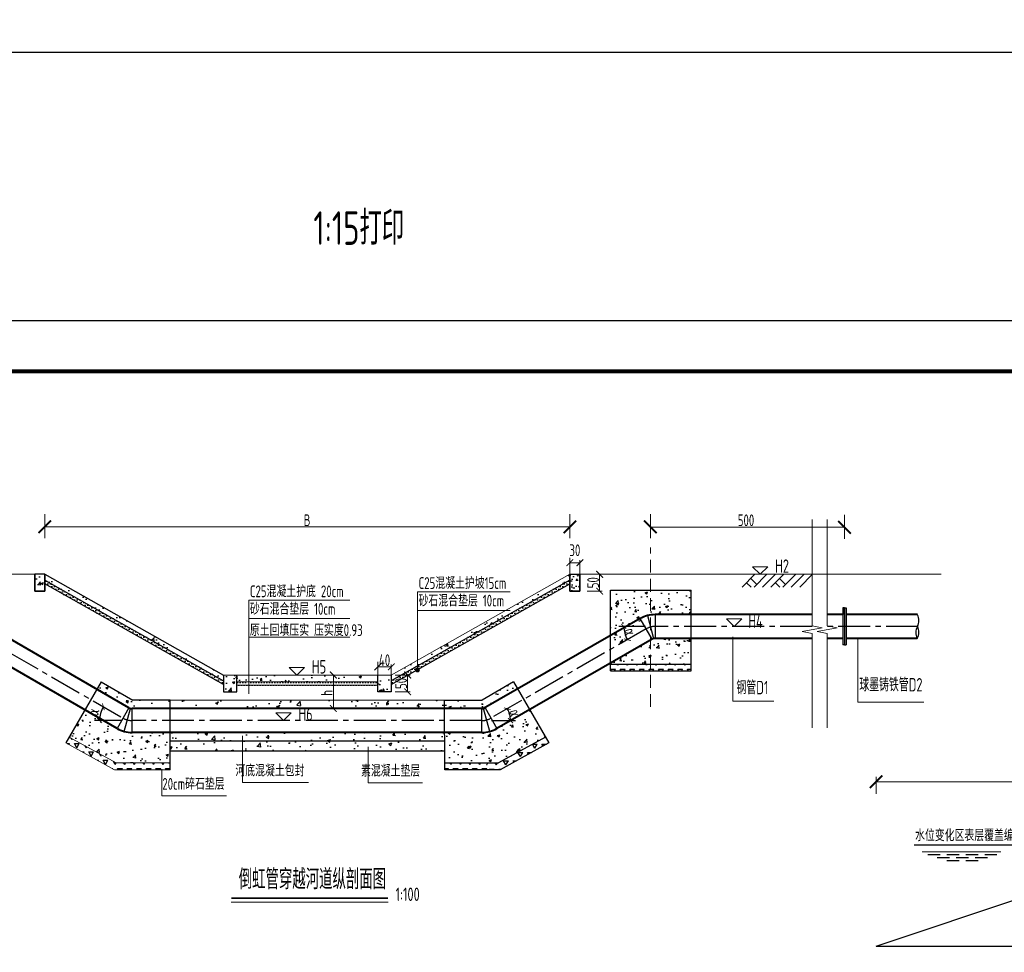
# Model space of a CAD drawing. Extents: x -493406 to 788281, y -298858 to -108123.
# Tile 6 of 7: x 453493 to 456426, y -286592 to -283813. Entities that reach past the tile are written whole.
import ezdxf
from ezdxf.enums import TextEntityAlignment as Align

# ---------------------------------------------------------------- set-up
doc = ezdxf.new("R2010")
doc.units = 0
for name, pattern in [('ACAD_ISO02W100', [15, 12, -3]), ('CENTER2', [28.575, 19.05, -3.175, 3.175, -3.175]), ('DASHED', [19.05, 12.7, -6.35])]:
    doc.linetypes.add(name, pattern=pattern)
for name, color, linetype in [('GPSCOMMON', 7, 'Continuous'), ('河底线', 5, 'DASHED'), ('管道中心线', 6, 'CENTER2')]:
    doc.layers.add(name, color=color, linetype=linetype)
for name, color, linetype, lineweight in [('建筑物', 2, 'Continuous', 60), ('标注', 4, 'Continuous', 13), ('河口线', 4, 'ACAD_ISO02W100', 70), ('管线', 1, 'Continuous', 25), ('管道', 1, 'Continuous', 25), ('细线', 7, 'Continuous', 20)]:
    doc.layers.add(name, color=color, linetype=linetype, lineweight=lineweight)
doc.styles.add('gpshz', font='tssdeng.shx', dxfattribs={"width": 0.7, "bigfont": 'tssdchn.shx'})
doc.styles.add('HZ', font='hztxt_e.shx', dxfattribs={"width": 0.7, "bigfont": 'hztxt.shx'})
doc.styles.add('图签', font='txt', dxfattribs={"width": 0.66})
doc.dimstyles.new('1bi250', dxfattribs={"dimtxt": 75, "dimasz": 37.5, "dimexe": 37.5, "dimexo": 37.5, "dimgap": 2, "dimtad": 1, "dimdec": 0, "dimtxsty": 'HZ', "dimblk": 'ARCHTICK', "dimcen": 2.5, "dimclrd": 256, "dimclre": 256, "dimclrt": 256, "dimadec": 0, "dimazin": 0, "dimtfac": 1, "dimtdec": 0, "dimtmove": 2, "dimatfit": 2, "dimfxl": 0, "dimlwd": -1, "dimlwe": -1, "dimarcsym": 0})
doc.dimstyles.new('副本 1bi50', dxfattribs={"dimtxt": 35, "dimasz": 15, "dimexe": 15, "dimexo": 15, "dimgap": 0.01, "dimtad": 1, "dimdec": 0, "dimlfac": 0.014286, "dimdsep": 46, "dimtxsty": 'gpshz', "dimblk": 'ARCHTICK', "dimcen": 2.5, "dimclrd": 256, "dimclre": 256, "dimclrt": 256, "dimadec": 0, "dimazin": 0, "dimtfac": 1, "dimtdec": 0, "dimtmove": 2, "dimatfit": 0, "dimfxl": 0, "dimlwd": -1, "dimlwe": -1, "dimarcsym": 0})
pattern_1 = [(50, (-5824.17, -123199.535), (72.8738676, -6.375634), [7.62, -83.82]), (355, (-5824.17, -123199.535), (-14.097369, 76.422738), [6.096, -67.056234]), (100.451445, (-5818.1, -123200.07), (58.776499, 70.047101), [6.476004, -71.236098]), (46.1842, (-5824.17, -123179.215), (108.431616, -16.816931), [11.43, -125.73]), (96.635558, (-5815.14, -123180.62), (94.961654, 98.97045), [9.71401, -106.854243]), (351.18415, (-5824.17, -123179.22), (94.961654, 98.97045), [9.143987, -100.583893]), (21, (-5814.01, -123184.295), (60.6457565, -40.906079), [7.62, -83.82]), (326, (-5814.01, -123184.295), (24.720811, 73.675186), [6.096, -67.056]), (71.451445, (-5808.96, -123187.704), (85.366568, 32.769108), [6.476004, -71.235975]), (37.5, (-5824.17, -123199.535), (1.2354413, 33.8220155), [0, -66.2432, 0, -68.072, 0, -67.31]), (7.5, (-5824.17, -123199.535), (26.727865, 40.07223), [0, -38.8112, 0, -64.7192, 0, -25.654]), (327.5, (-5846.828, -123199.535), (54.236238, -2.2914976), [0, -25.4, 0, -79.248, 0, -105.156]), (317.5, (-5856.99, -123199.535), (59.2516726, 10.1705964), [0, -33.02, 0, -52.6288, 0, -74.676])]
pattern_2 = [(0, (121505.66, -175011.722), (3.96875, 7.9375), [0, -7.9375])]
pattern_3 = [(50, (-20210.14, -127578.82), (72.8738676, -6.375634), [7.62, -83.82]), (355, (-20210.14, -127578.82), (-14.097369, 76.422738), [6.096, -67.056234]), (100.451445, (-20204.07, -127579.35), (58.776499, 70.047101), [6.476004, -71.236098]), (46.1842, (-20210.14, -127558.5), (108.431616, -16.816931), [11.43, -125.73]), (96.635558, (-20201.1, -127559.9), (94.961654, 98.97045), [9.71401, -106.854243]), (351.18415, (-20210.14, -127558.5), (94.961654, 98.97045), [9.143987, -100.583893]), (21, (-20199.98, -127563.58), (60.6457565, -40.906079), [7.62, -83.82]), (326, (-20199.98, -127563.58), (24.720811, 73.675186), [6.096, -67.056]), (71.451445, (-20194.926, -127566.99), (85.366568, 32.769108), [6.476004, -71.235975]), (37.5, (-20210.14, -127578.822), (1.2354413, 33.8220155), [0, -66.2432, 0, -68.072, 0, -67.31]), (7.5, (-20210.14, -127578.822), (26.727865, 40.07223), [0, -38.8112, 0, -64.7192, 0, -25.654]), (327.5, (-20232.797, -127578.822), (54.236238, -2.2914976), [0, -25.4, 0, -79.248, 0, -105.156]), (317.5, (-20242.957, -127578.82), (59.2516726, 10.1705964), [0, -33.02, 0, -52.6288, 0, -74.676])]
pattern_4 = [(60, (-20210.14, -127578.822), (-14.2875, 24.7466759), [14.2875, -14.2875]), (120, (-20210.14, -127578.822), (-28.575, 2e-08), [14.2875, -14.2875]), (0, (-20217.284, -127566.449), (14.2875, 24.7466759), [14.2875, -14.2875])]

# ---------------------------------------------------------------- blocks, each defined once
blk = doc.blocks.new('_ArchTick')
at = {"color": 0, "linetype": 'ByBlock', "const_width": 0.15}
blk.add_lwpolyline([(-0.5, -0.5), (0.5, 0.5)], dxfattribs=at)
blk = doc.blocks.new('*D75')
at = {"layer": 'Defpoints', "color": 0}
for p in [(454560.1, -285689), (454600.1, -285696.3), (454600.1, -285741)]:
    blk.add_point(p, dxfattribs=at)
at = {"layer": '标注'}
for p, q in [((454560.1, -285726.5), (454560.1, -285778.5)), ((454560.1, -285741), (454600.1, -285741)), ((454600.1, -285733.8), (454600.1, -285778.5))]:
    blk.add_line(p, q, dxfattribs=at)
at = {"layer": '标注', "xscale": 20, "yscale": 20, "zscale": 20, "rotation": 180}
blk.add_blockref('_ArchTick', (454560.1, -285741), dxfattribs=at)
at = {"layer": '标注', "xscale": 20, "yscale": 20, "zscale": 20}
blk.add_blockref('_ArchTick', (454600.1, -285741), dxfattribs=at)
at = {"layer": '标注', "insert": (454580.1, -285721.5), "char_height": 35, "attachment_point": 5, "style": 'gpshz'}
blk.add_mtext('40', dxfattribs=at)
blk = doc.blocks.new('*D76')
at = {"layer": 'Defpoints', "color": 0}
for p in [(454693.6, -285765.5), (454648.9, -285815.5), (454693.6, -285815.5)]:
    blk.add_point(p, dxfattribs=at)
at = {"layer": '标注'}
for p, q in [((454656.1, -285765.5), (454611.4, -285765.5)), ((454648.9, -285765.5), (454648.9, -285815.5)), ((454656.1, -285815.5), (454611.4, -285815.5))]:
    blk.add_line(p, q, dxfattribs=at)
at = {"layer": '标注', "xscale": 20, "yscale": 20, "zscale": 20}
for p, rotation in [((454648.9, -285765.5), 90), ((454648.9, -285815.5), 270)]:
    blk.add_blockref('_ArchTick', p, dxfattribs=dict(at, rotation=rotation))
at = {"layer": '标注', "insert": (454629.4, -285790.5), "char_height": 35, "attachment_point": 5, "rotation": 90, "style": 'gpshz'}
blk.add_mtext('50', dxfattribs=at)
blk = doc.blocks.new('*D77')
at = {"layer": 'Defpoints', "color": 0}
for p in [(455132.1, -285379), (455162.1, -285386.3), (455162.1, -285431)]:
    blk.add_point(p, dxfattribs=at)
at = {"layer": '标注'}
for p, q in [((455132.1, -285416.5), (455132.1, -285468.5)), ((455132.1, -285431), (455162.1, -285431)), ((455162.1, -285423.8), (455162.1, -285468.5))]:
    blk.add_line(p, q, dxfattribs=at)
at = {"layer": '标注', "xscale": 20, "yscale": 20, "zscale": 20, "rotation": 180}
blk.add_blockref('_ArchTick', (455132.1, -285431), dxfattribs=at)
at = {"layer": '标注', "xscale": 20, "yscale": 20, "zscale": 20}
blk.add_blockref('_ArchTick', (455162.1, -285431), dxfattribs=at)
at = {"layer": '标注', "insert": (455147.1, -285393.8), "char_height": 35, "attachment_point": 5, "style": 'gpshz'}
blk.add_mtext('30', dxfattribs=at)
blk = doc.blocks.new('*D78')
at = {"layer": 'Defpoints', "color": 0}
for p in [(455265.6, -285465.5), (455220.9, -285515.5), (455265.6, -285515.5)]:
    blk.add_point(p, dxfattribs=at)
at = {"layer": '标注'}
for p, q in [((455228.1, -285465.5), (455183.4, -285465.5)), ((455220.9, -285465.5), (455220.9, -285515.5)), ((455228.1, -285515.5), (455183.4, -285515.5))]:
    blk.add_line(p, q, dxfattribs=at)
at = {"layer": '标注', "xscale": 20, "yscale": 20, "zscale": 20}
for p, rotation in [((455220.9, -285465.5), 90), ((455220.9, -285515.5), 270)]:
    blk.add_blockref('_ArchTick', p, dxfattribs=dict(at, rotation=rotation))
at = {"layer": '标注', "insert": (455201.4, -285490.5), "char_height": 35, "attachment_point": 5, "rotation": 90, "style": 'gpshz'}
blk.add_mtext('50', dxfattribs=at)
blk = doc.blocks.new('*D79')
at = {"layer": 'Defpoints', "color": 0}
for p in [(453340.6, -285627.9), (453736.4, -285872.9), (453801.7, -285894.1), (453828.1, -285901), (454869.7, -285901.4)]:
    blk.add_point(p, dxfattribs=at)
at = {"layer": 'GPSCOMMON'}
blk.add_line((453798.6, -285901), (453716.4, -285901), dxfattribs=at)
blk.add_arc((453813.6, -285901), 82.2, 150, 179.9821, dxfattribs=at)
at = {"layer": 'GPSCOMMON', "xscale": 15, "yscale": 15, "zscale": 15}
for p, rotation in [((453742.5, -285859.9), 59.9999999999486), ((453731.4, -285901), 269.9821296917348)]:
    blk.add_blockref('_ArchTick', p, dxfattribs=dict(at, rotation=rotation))
at = {"layer": 'GPSCOMMON', "insert": (453712, -285875.2), "char_height": 35, "attachment_point": 5, "rotation": 75.7425, "style": 'gpshz'}
blk.add_mtext('α', dxfattribs=at)
blk = doc.blocks.new('*D80')
at = {"layer": 'Defpoints', "color": 0}
for p in [(452846.4, -285620.7), (453313.6, -285620.7), (453340.6, -285627.9), (453417.3, -285653.2), (453801.7, -285894.1)]:
    blk.add_point(p, dxfattribs=at)
at = {"layer": 'GPSCOMMON'}
blk.add_line((453343.1, -285620.7), (453438.1, -285620.7), dxfattribs=at)
blk.add_arc((453328.1, -285620.7), 95, 330, 0, dxfattribs=at)
at = {"layer": 'GPSCOMMON', "xscale": 15, "yscale": 15, "zscale": 15}
for p, rotation in [((453423.1, -285620.7), 89.99999999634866), ((453410.3, -285668.2), 240.0000000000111)]:
    blk.add_blockref('_ArchTick', p, dxfattribs=dict(at, rotation=rotation))
at = {"layer": 'GPSCOMMON', "insert": (453402.9, -285640.8), "char_height": 35, "attachment_point": 5, "rotation": 75, "style": 'gpshz'}
blk.add_mtext('α', dxfattribs=at)
blk = doc.blocks.new('*D81')
at = {"layer": 'Defpoints', "color": 0}
for p in [(455359.2, -285628.3), (453828.1, -285901), (454869.7, -285901.4), (454896.6, -285894.2), (454954.2, -285889.1)]:
    blk.add_point(p, dxfattribs=at)
at = {"layer": 'GPSCOMMON'}
blk.add_line((454899.1, -285901.4), (454970.3, -285901.4), dxfattribs=at)
blk.add_arc((454884.1, -285901.4), 71.1, 359.9821, 29.8923, dxfattribs=at)
at = {"layer": 'GPSCOMMON', "xscale": 15, "yscale": 15, "zscale": 15}
for p, rotation in [((454945.8, -285865.9), 119.892311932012), ((454955.3, -285901.4), 269.9821296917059)]:
    blk.add_blockref('_ArchTick', p, dxfattribs=dict(at, rotation=rotation))
at = {"layer": 'GPSCOMMON', "insert": (454969.8, -285878.5), "char_height": 35, "attachment_point": 5, "rotation": 284.9372, "style": 'gpshz'}
blk.add_mtext('α', dxfattribs=at)
blk = doc.blocks.new('*D82')
at = {"layer": 'Defpoints', "color": 0}
for p in [(455294.1, -285634.4), (455359.2, -285628.3), (455386.2, -285620.7), (455853.9, -285621), (454896.6, -285894.2)]:
    blk.add_point(p, dxfattribs=at)
at = {"layer": 'GPSCOMMON'}
blk.add_line((455357.4, -285620.7), (455277.9, -285620.6), dxfattribs=at)
blk.add_arc((455372.4, -285620.7), 79.5, 179.9606, 209.8923, dxfattribs=at)
at = {"layer": 'GPSCOMMON', "xscale": 15, "yscale": 15, "zscale": 15}
for p, rotation in [((455292.9, -285620.6), 89.96055864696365), ((455303.5, -285660.3), 299.8923119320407)]:
    blk.add_blockref('_ArchTick', p, dxfattribs=dict(at, rotation=rotation))
at = {"layer": 'GPSCOMMON', "insert": (455312.5, -285636.7), "char_height": 35, "attachment_point": 5, "rotation": 284.9264, "style": 'gpshz'}
blk.add_mtext('α', dxfattribs=at)
blk = doc.blocks.new('*U49')
at = {"color": 0}
blk.add_lwpolyline([(0, 0), (420, 0), (420, 297), (0, 297)], close=True, dxfattribs=at)
at = {"color": 0, "const_width": 0.75}
blk.add_lwpolyline([(410, 10), (410, 287), (25, 287), (25, 10), (410, 10)], dxfattribs=at)
at = {"color": 0, "linetype": 'Continuous', "style": '图签', "flags": 8}
for tag, width, p, p2 in [('设计总负责', 0.611046, (130.25, 28.99), (141.11, 28.99)), ('工程名称', 2.988281, (283.25, 28.99), (325.75, 28.99)), ('图纸编号', 2.575163, (345.13, 28.99), (381.76, 28.99)), ('子项名称', 2.988281, (283.25, 20.99), (325.75, 20.99))]:
    blk.add_attdef(tag, text='', height=2.5, dxfattribs=dict(at, width=width)).set_placement(p, p2, align=Align.FIT)
at = {"color": 0, "linetype": 'Continuous', "ltscale": 0.055, "style": '图签', "flags": 8}
for tag, width, p, p2 in [('审定', 1.617188, (172.25, 28.99), (183.75, 28.99)), ('设计', 1.617188, (214.25, 28.99), (225.75, 28.99)), ('工程编号', 0.738284, (256.25, 28.99), (266.75, 28.99)), ('版本', 1.530605, (397.87, 28.99), (408.75, 28.99)), ('设计负责', 0.763807, (130.25, 20.99), (141.11, 20.99)), ('审核', 1.617188, (172.25, 20.99), (183.75, 20.99)), ('注册工程师', 0.646875, (214.25, 20.99), (225.75, 20.99)), ('图纸比例', 0.738284, (256.25, 20.99), (266.75, 20.99)), ('专业负责', 0.763807, (130.25, 12.65), (141.11, 12.65)), ('校核', 1.617188, (172.25, 12.65), (183.75, 12.65)), ('注册建筑师', 0.646875, (214.25, 12.65), (225.75, 12.65)), ('出图日期', 0.738284, (256.25, 12.65), (266.75, 12.65))]:
    blk.add_attdef(tag, text='', height=2.5, dxfattribs=dict(at, width=width)).set_placement(p, p2, align=Align.FIT)
at = {"color": 0, "linetype": 'Continuous', "style": '图签'}
for tag, p, width in [('设计证书', (43.26, 16.37), 1.55), ('咨询证书', (43.26, 12.88), 0.9)]:
    blk.add_attdef(tag, p, '', height=2, dxfattribs=dict(at, width=width))
at = {"color": 0, "linetype": 'Continuous', "style": '图签', "width": 0.85}
for tag, height, p in [('图纸名称_1_1', 2.5, (305.02, 13.35)), ('图纸名称_2_1', 2.2, (305.02, 15.12)), ('图纸名称_2_2', 2.2, (305.02, 11.51))]:
    blk.add_attdef(tag, text='', height=height, dxfattribs=at).set_placement(p, align=Align.CENTER)
blk = doc.blocks.new('20180504.1547294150')
at = {"layer": 'GPSCOMMON', "ltscale": 1.5}
h = blk.add_hatch(dxfattribs=at)
h.set_pattern_fill('AR-CONC', color=256, scale=0.4, style=0)
h.set_pattern_definition(pattern_1)
h.paths.add_polyline_path([(453568.14, -285465.53), (453538.14, -285465.53), (453538.14, -285515.53), (453568.14, -285515.53)])
h = blk.add_hatch(dxfattribs=at)
h.set_pattern_fill('AR-CONC', color=256, scale=0.4, style=0)
h.set_pattern_definition(pattern_1)
h.paths.add_polyline_path([(453568.14, -285465.53), (453568.14, -285482.54), (454100.13, -285782.54), (454100.13, -285765.53)])
h = blk.add_hatch(dxfattribs=at)
h.set_pattern_fill('AR-CONC', color=256, scale=0.4, style=0)
h.set_pattern_definition(pattern_1)
h.paths.add_polyline_path([(454600.13, -285765.53), (454560.13, -285765.53), (454560.13, -285815.53), (454600.13, -285815.53)])
h.paths.add_polyline_path([(455132.12, -285482.54), (455132.12, -285465.53), (454600.13, -285765.53), (454600.13, -285781.68)])
edge = h.paths.add_edge_path()
edge.add_line((454140.13, -285765.53), (454140.13, -285785.53))
edge.add_line((454140.13, -285785.53), (454170.53, -285785.53))
edge.add_arc((454175.48, -285782.48), 5.81, 90, 211.59321, ccw=False)
edge.add_line((454175.48, -285776.68), (454175.48, -285765.53))
edge.add_line((454175.48, -285765.53), (454140.13, -285765.53))
edge = h.paths.add_edge_path()
edge.add_line((454560.13, -285785.53), (454560.13, -285765.53))
edge.add_line((454560.13, -285765.53), (454175.48, -285765.53))
edge.add_line((454175.48, -285765.53), (454175.48, -285776.68))
edge.add_arc((454175.48, -285782.48), 5.81, 328.40679, 90, ccw=False)
edge.add_line((454180.43, -285785.53), (454560.13, -285785.53))
h.paths.add_polyline_path([(454100.13, -285815.53), (454140.13, -285815.53), (454140.13, -285765.53), (454100.13, -285765.53)])
at = {"layer": 'GPSCOMMON'}
h = blk.add_hatch(dxfattribs=at)
h.set_pattern_fill('AR-CONC', color=256, scale=0.2, style=0)
h.set_pattern_definition([(50, (87490.643, -175482.128), (36.4369338, -3.187817), [3.81, -41.91]), (355, (87490.643, -175482.128), (-7.0485652, 38.2113286), [3.048, -33.528]), (100.451, (87493.68, -175482.393), (29.3885003, 35.0233376), [3.238, -35.618]), (46.1842, (87490.643, -175471.968), (54.215808, -8.4084656), [5.715, -62.865]), (96.6356, (87495.16, -175472.67), (47.480847, 49.485111), [4.857, -53.427]), (351.184, (87490.643, -175471.97), (47.480921, 49.4850236), [4.572, -50.292]), (21, (87495.723, -175474.508), (30.322976, -20.4531037), [3.81, -41.91]), (326, (87495.723, -175474.508), (12.3604057, 36.8375932), [3.048, -33.528]), (71.4514, (87498.25, -175476.212), (42.683298, 16.3845715), [3.238, -35.618]), (37.5, (87490.643, -175482.128), (0.61772065, 16.91100777), [0, -33.1216, 0, -34.036, 0, -33.655]), (7.5, (87490.643, -175482.128), (13.3639325, 20.036115), [0, -19.4056, 0, -32.3596, 0, -12.827]), (327.5, (87479.314, -175482.128), (27.11811903, -1.1457488), [0, -12.7, 0, -39.624, 0, -52.578]), (317.5, (87474.234, -175482.128), (29.6258363, 5.0852982), [0, -16.51, 0, -26.3144, 0, -37.338])])
h.paths.add_polyline_path([(455132.12, -285465.53), (455162.12, -285465.53), (455162.12, -285515.53), (455132.12, -285515.53)])
h = blk.add_hatch(dxfattribs=at)
h.set_pattern_fill('DOTS', color=256, scale=5, style=0)
h.set_pattern_definition([(180, (787194.601, -175011.722), (-3.96875, 7.9375), [0, -7.9375])])
h.paths.add_polyline_path([(453568.14, -285494.02), (453568.14, -285481.48), (454100.13, -285781.48), (454100.13, -285792.25)])
h = blk.add_hatch(dxfattribs=at)
h.set_pattern_fill('DOTS', color=256, scale=5, style=0)
h.set_pattern_definition(pattern_2)
h.paths.add_polyline_path([(455132.12, -285494.02), (455132.12, -285481.48), (454600.13, -285781.48), (454600.13, -285792.25)])
at = {"layer": 'GPSCOMMON', "ltscale": 1.5}
h = blk.add_hatch(dxfattribs=at)
h.set_pattern_fill('AR-CONC', color=256, scale=0.4, style=0)
h.set_pattern_definition(pattern_3)
h.paths.add_polyline_path([(455493.4, -285512.71), (455372.23, -285512.71), (455372.23, -285586.63, -0.0392203), (455386.21, -285585.53), (455493.4, -285585.53)])
h.paths.add_polyline_path([(455372.23, -285512.71), (455253.4, -285512.71), (455253.4, -285689.09), (455359.21, -285628.26), (455341.46, -285597.52, -0.0919574), (455372.23, -285586.63)])
h.paths.add_polyline_path([(455372.23, -285661.68), (455253.4, -285730), (455253.4, -285732.71), (455372.23, -285732.71)])
h.paths.add_polyline_path([(455493.4, -285656.53), (455386.21, -285656.53, 0.1316525), (455376.96, -285659.01), (455376.94, -285658.97), (455372.23, -285661.68), (455372.23, -285732.71), (455493.4, -285732.71)])
at = {"layer": 'GPSCOMMON'}
h = blk.add_hatch(dxfattribs=at)
h.set_pattern_fill('TRIANG', color=256, scale=3, style=0)
h.set_pattern_definition([(60, (-3725.166, -123199.535), (-14.2875, 24.7466759), [14.2875, -14.2875]), (120, (-3725.166, -123199.535), (-28.575, 2e-08), [14.2875, -14.2875]), (0, (-3732.31, -123187.162), (14.2875, 24.7466759), [14.2875, -14.2875])])
h.paths.add_polyline_path([(455373.36, -285732.71), (455253.4, -285732.71), (455253.4, -285752.71), (455373.36, -285752.71)])
h.paths.add_polyline_path([(455493.4, -285732.71), (455373.36, -285732.71), (455373.36, -285752.71), (455493.4, -285752.71)])
at = {"layer": 'GPSCOMMON', "ltscale": 1.5}
h = blk.add_hatch(dxfattribs=at)
h.set_pattern_fill('AR-CONC', color=256, scale=0.4, style=0)
h.set_pattern_definition(pattern_1)
h.paths.add_polyline_path([(453735.69, -285786.18), (453723.19, -285807.83), (453814.11, -285860.32), (453814.11, -285831.45)])
h.paths.add_polyline_path([(453941.1, -285840.53), (453829.83, -285840.53), (453814.11, -285831.45), (453814.11, -285860.32), (453818.72, -285862.98, 0.1316525), (453828.22, -285865.53), (453941.1, -285865.53)])
at = {"layer": 'GPSCOMMON'}
h = blk.add_hatch(dxfattribs=at)
h.set_pattern_fill('DOTS', color=256, scale=5, style=0)
h.set_pattern_definition(pattern_2)
edge = h.paths.add_edge_path()
edge.add_line((454140.13, -285785.53), (454140.13, -285795.53))
edge.add_line((454140.13, -285795.53), (454175.48, -285795.53))
edge.add_line((454175.48, -285795.53), (454175.48, -285788.29))
edge.add_arc((454175.48, -285782.48), 5.81, 211.59321, 270, ccw=False)
edge.add_line((454170.53, -285785.53), (454140.13, -285785.53))
edge = h.paths.add_edge_path()
edge.add_line((454560.13, -285795.53), (454560.13, -285785.53))
edge.add_line((454560.13, -285785.53), (454180.43, -285785.53))
edge.add_arc((454175.48, -285782.48), 5.81, 270, 328.40679, ccw=False)
edge.add_line((454175.48, -285788.29), (454175.48, -285795.53))
edge.add_line((454175.48, -285795.53), (454560.13, -285795.53))
at = {"layer": 'GPSCOMMON', "ltscale": 1.5}
h = blk.add_hatch(dxfattribs=at)
h.set_pattern_fill('AR-CONC', color=256, scale=0.4, style=0)
h.set_pattern_definition(pattern_1)
h.paths.add_polyline_path([(454976.72, -285807.22), (454964.57, -285786.18), (454884.31, -285832.52), (454884.31, -285860.36)])
at = {"layer": 'GPSCOMMON'}
h = blk.add_hatch(dxfattribs=at)
h.set_pattern_fill('AR-CONC', color=256, scale=0.5, style=0)
h.set_pattern_definition([(50, (-20210.14, -127578.82), (91.092334, -7.969543), [9.525, -104.775]), (355, (-20210.14, -127578.82), (-17.621413, 95.528321), [7.62, -83.82]), (100.451, (-20202.55, -127579.49), (73.471251, 87.558344), [8.095, -89.045]), (46.1842, (-20210.14, -127553.42), (135.53952, -21.021164), [14.2875, -157.1625]), (96.6356, (-20198.85, -127555.17), (118.702117, 123.712778), [12.1425, -133.5675]), (351.184, (-20210.14, -127553.42), (118.702303, 123.71256), [11.43, -125.73]), (21, (-20197.44, -127559.77), (75.80744, -51.132759), [9.525, -104.775]), (326, (-20197.44, -127559.77), (30.901014, 92.093983), [7.62, -83.82]), (71.4514, (-20191.12, -127564.03), (106.708245, 40.961429), [8.095, -89.045]), (37.5, (-20210.14, -127578.822), (1.5443016, 42.2775194), [0, -82.804, 0, -85.09, 0, -84.1375]), (7.5, (-20210.14, -127578.82), (33.4098313, 50.0902874), [0, -48.514, 0, -80.899, 0, -32.0675]), (327.5, (-20238.46, -127578.822), (67.7952976, -2.864372), [0, -31.75, 0, -99.06, 0, -131.445]), (317.5, (-20251.16, -127578.82), (74.064591, 12.7132455), [0, -41.275, 0, -65.786, 0, -93.345])])
h.paths.add_polyline_path([(454759.15, -285865.53), (454759.14, -285840.53), (453931.06, -285840.53), (453931.06, -285865.53)])
at = {"layer": 'GPSCOMMON', "ltscale": 1.5}
h = blk.add_hatch(dxfattribs=at)
h.set_pattern_fill('AR-CONC', color=256, scale=0.4, style=0)
h.set_pattern_definition(pattern_1)
h.paths.add_polyline_path([(454884.31, -285832.52), (454870.43, -285840.53), (454759.14, -285840.53), (454759.15, -285865.53), (454870.29, -285865.53), (454870.29, -285865.53, 0.1316525), (454879.54, -285863.05), (454884.31, -285871.31)])
h = blk.add_hatch(dxfattribs=at)
h.set_pattern_fill('AR-CONC', color=256, scale=0.4, style=0)
h.set_pattern_definition(pattern_3)
h.paths.add_polyline_path([(453941.09, -285936.53), (453804.11, -285936.53), (453687.69, -285869.32), (453640.94, -285950.29), (453781.06, -286027.53), (453941.06, -286027.53)])
h = blk.add_hatch(dxfattribs=at)
h.set_pattern_fill('AR-CONC', color=256, scale=0.4, style=0)
h.set_pattern_definition(pattern_3)
h.paths.add_polyline_path([(454759.17, -285936.53), (454896.15, -285936.53), (455012.57, -285869.32), (455059.32, -285950.29), (454919.2, -286027.53), (454759.2, -286027.53)])
at = {"layer": 'GPSCOMMON'}
h = blk.add_hatch(dxfattribs=at)
h.set_pattern_fill('AR-CONC', color=256, scale=0.5, style=0)
h.set_pattern_definition([(50, (-20210.14, -127578.82), (91.092334, -7.969543), [9.525, -104.775]), (355, (-20210.14, -127578.82), (-17.62171, 95.528423), [7.62, -83.820292]), (100.451445, (-20202.55, -127579.49), (73.470624, 87.558876), [8.095004, -89.045122]), (46.1842, (-20210.14, -127553.42), (135.53952, -21.021164), [14.2875, -157.1625]), (96.635558, (-20198.85, -127555.17), (118.702067, 123.713062), [12.14251, -133.567804]), (351.18415, (-20210.14, -127553.42), (118.702067, 123.713062), [11.429984, -125.729866]), (21, (-20197.44, -127559.77), (75.807196, -51.132599), [9.525, -104.775]), (326, (-20197.44, -127559.77), (30.901014, 92.093983), [7.62, -83.82]), (71.451445, (-20191.12, -127564.03), (106.70821, 40.961384), [8.095004, -89.044969]), (37.5, (-20210.14, -127578.822), (1.5443016, 42.2775194), [0, -82.804, 0, -85.09, 0, -84.1375]), (7.5, (-20210.14, -127578.82), (33.4098313, 50.0902874), [0, -48.514, 0, -80.899, 0, -32.0675]), (327.5, (-20238.46, -127578.822), (67.7952976, -2.864372), [0, -31.75, 0, -99.06, 0, -131.445]), (317.5, (-20251.16, -127578.82), (74.064591, 12.7132455), [0, -41.275, 0, -65.786, 0, -93.345])])
h.paths.add_polyline_path([(454759.17, -285936.53), (453941.09, -285936.53), (453941.08, -285961.53), (454759.18, -285961.53)])
h.paths.add_polyline_path([(454759.18, -285961.53), (454103.48, -285961.53), (454103.48, -285991.53), (454759.19, -285991.53)])
h.paths.add_polyline_path([(454103.48, -285961.53), (453941.08, -285961.53), (453941.07, -285991.53), (454103.48, -285991.53)])
h = blk.add_hatch(dxfattribs=at)
h.set_pattern_fill('TRIANG', color=256, scale=3, style=0)
h.set_pattern_definition(pattern_4)
h.paths.add_polyline_path([(453630.94, -285967.62), (453775.92, -286047.53), (453814.11, -286047.53), (453814.11, -286027.53), (453781.06, -286027.53), (453640.94, -285950.29)])
h.paths.add_polyline_path([(453814.11, -286047.53), (453941.06, -286047.53), (453941.06, -286027.53), (453814.11, -286027.53)])
h = blk.add_hatch(dxfattribs=at)
h.set_pattern_fill('TRIANG', color=256, scale=3, style=0)
h.set_pattern_definition([(60, (-23489.3, -87664.07), (-14.2874949, 24.746673), [14.2875, -14.2875]), (120, (-23489.3, -87664.07), (-28.5749949, 3e-06), [14.2875, -14.2875]), (0, (-23496.445, -87651.698), (14.2875, 24.74667), [14.2875, -14.2875])])
h.paths.add_polyline_path([(455069.32, -285967.62), (455059.32, -285950.29), (454919.2, -286027.53), (454884.27, -286027.53), (454884.27, -286047.53), (454924.35, -286047.53)])
h = blk.add_hatch(dxfattribs=at)
h.set_pattern_fill('TRIANG', color=256, scale=3, style=0)
h.set_pattern_definition(pattern_4)
h.paths.add_polyline_path([(454759.2, -286047.53), (454886.15, -286047.53), (454886.15, -286027.53), (454759.2, -286027.53)])
at = {"layer": '标注'}
blk.add_hatch(color=256, dxfattribs=at).paths.add_polyline_path([(454672.29, -285750.3, 1), (454683.91, -285750.3, 1)])
at = {"layer": 'GPSCOMMON'}
for p, q in [((453538.14, -285515.53, -847.88), (453538.14, -285465.53, -844.36)), ((453538.14, -285465.53, -847.88), (453538.14, -285515.53, -847.88)), ((453568.14, -285465.53, -844.36), (453538.14, -285465.53, -847.88)), ((453568.14, -285465.53, -847.88), (453568.14, -285515.53, -847.88)), ((453568.14, -285515.53, -847.88), (453568.14, -285465.53, -844.36)), ((455132.12, -285465.53, -847.88), (455132.12, -285515.53, -847.88)), ((455132.12, -285515.53, -847.88), (455132.12, -285465.53, -844.36)), ((455132.12, -285465.53, -844.36), (455162.12, -285465.53, -847.88)), ((455162.12, -285515.53, -847.88), (455162.12, -285465.53, -844.36)), ((455162.12, -285465.53, -847.88), (455162.12, -285515.53, -847.88)), ((453568.14, -285482.54, -423.94), (454100.13, -285782.54, -423.94)), ((454100.13, -285794.02, -423.94), (453568.14, -285494.02, -423.94)), ((455132.12, -285482.54, -423.94), (454600.13, -285782.54, -423.94)), ((454600.13, -285794.02, -423.94), (455132.12, -285494.02, -423.94)), ((453568.14, -285515.53, -847.88), (453538.14, -285515.53, -847.88)), ((453538.14, -285515.53, -847.88), (453568.14, -285515.53, -847.88)), ((455132.12, -285515.53, -847.88), (455162.12, -285515.53, -847.88)), ((455162.12, -285515.53, -847.88), (455132.12, -285515.53, -847.88)), ((455253.4, -285752.71, -423.94), (455253.4, -285512.71, -423.94)), ((455253.4, -285512.71, -423.94), (455493.4, -285512.71, -423.94)), ((455493.4, -285752.71, -423.94), (455493.4, -285512.71, -423.94)), ((455950.3, -285565.53, -415.89), (455945.3, -285565.53, -415.89)), ((455945.3, -285565.53, -415.89), (455945.3, -285675.88, -415.89)), ((455950.3, -285565.53, -415.89), (455950.3, -285675.88, -415.89)), ((455950.3, -285585.53, -415.89), (455950.3, -285565.53, -415.89)), ((455950.3, -285565.53, -415.89), (455955.3, -285565.53, -415.89)), ((455955.3, -285565.53, -415.89), (455955.3, -285675.88, -415.89)), ((455950.3, -285675.88, -415.89), (455945.3, -285675.88, -415.89)), ((455950.3, -285675.88, -415.89), (455955.3, -285675.88, -415.89)), ((455253.4, -285732.71, -423.94), (455493.4, -285732.71, -423.94)), ((455253.4, -285752.71, -423.94), (455493.4, -285752.71, -423.94)), ((453735.69, -285786.18, 2191.06), (453630.94, -285967.62, 2191.06)), ((453735.69, -285786.18, -423.94), (453829.83, -285840.53, -423.94)), ((454100.13, -285765.53, -423.94), (454100.13, -285815.53, -423.94)), ((454100.13, -285765.53, -423.94), (454100.13, -285805.53, -423.94)), ((454140.13, -285815.53, -423.94), (454140.13, -285765.53, -423.94)), ((454560.13, -285815.53, -423.94), (454560.13, -285765.53, -423.94)), ((454600.13, -285765.53, -423.94), (454600.13, -285815.53, -423.94)), ((454600.13, -285781.48, -423.94), (454600.13, -285792.25, -423.94)), ((454964.57, -285786.18, 2191.06), (455069.32, -285967.62, 2191.06)), ((454100.13, -285815.53, -423.94), (454140.13, -285815.53, -423.94)), ((454600.13, -285815.53, -423.94), (454560.13, -285815.53, -423.94)), ((453941.1, -285840.53, -423.94), (453829.83, -285840.53, -423.94)), ((453941.09, -285901.06, -423.94), (453941.1, -285840.53, -423.94)), ((454759.2, -286047.53, 2191.06), (454759.14, -285840.53, 2191.06)), ((454759.16, -285840.53, 2191.06), (454870.43, -285840.53, 2191.06)), ((453941.06, -286047.53, 2191.06), (453941.1, -285902.1, 2191.06)), ((453941.08, -285961.53, -423.94), (454759.18, -285961.53, -423.94)), ((455059.32, -285950.29, 2191.06), (454919.2, -286027.53, 2191.06)), ((455069.32, -285967.62, 2191.06), (454924.35, -286047.53, 2191.06)), ((453941.07, -285991.53, -423.94), (454759.19, -285991.53, -423.94)), ((454759.2, -286027.53, 2191.06), (454919.2, -286027.53, 2191.06)), ((454924.35, -286047.53, 2191.06), (454759.2, -286047.53, 2191.06))]:
    blk.add_line(p, q, dxfattribs=at)
at = {"layer": 'GPSCOMMON', "ltscale": 1.5}
for p, q in [((453568.14, -285465.53, -423.94), (454100.13, -285765.53, -423.94)), ((454964.57, -285786.18, 2191.06), (454870.43, -285840.53, 2191.06))]:
    blk.add_line(p, q, dxfattribs=at)
at = {"layer": 'GPSCOMMON'}
blk.add_lwpolyline([(451460.3, -283910.4), (458292.3, -283910.4), (458292.3, -294926.9), (451460.3, -294926.9)], close=True, dxfattribs=at)
for centre, radius, start, end in [((456138.16, -285603.08, -423.94), 33.94, 328.72209, 29.87206), ((456202.25, -285639.03, -423.94), 39.58, 152.41136, 206.23379), ((456135.32, -285638.24, -423.94), 36.36, 329.80865, 28.8365), ((453781.06, -286027.53, -423.94), 160, 148.86303, 151.13697), ((454919.2, -286027.53, -423.94), 160, 28.86303, 31.13697)]:
    blk.add_arc(centre, radius, start, end, dxfattribs=at)
at = {"layer": '建筑物', "lineweight": -3}
for p, q in [((456644.49, -286272.86), (456157.99, -286272.86)), ((456235.14, -286301.09), (456198.53, -286301.09)), ((456263.35, -286310.09), (456226.74, -286310.09)), ((456291.56, -286301.09), (456254.95, -286301.09)), ((456291.56, -286319.09), (456254.95, -286319.09)), ((456319.77, -286310.09), (456283.16, -286310.09)), ((456347.97, -286301.09), (456311.37, -286301.09)), ((456347.97, -286319.09), (456311.37, -286319.09)), ((456376.18, -286310.09), (456339.58, -286310.09)), ((456404.39, -286301.09), (456367.79, -286301.09))]:
    blk.add_line(p, q, dxfattribs=at)
at = {"layer": '标注'}
for p, q in [((453568.14, -285357.83, -847.88), (453568.14, -285286.53, -847.88)), ((453568.14, -285343.93, 1767.12), (453568.14, -285286.53, 1767.12)), ((455132.12, -285357.92, -847.88), (455132.12, -285286.53, -847.88)), ((455372.11, -285357.83, -415.89), (455372.11, -285286.53, -415.89)), ((455372.11, -285343.93, 2199.11), (455372.11, -285286.53, 2199.11)), ((455950.3, -285359.48, -415.89), (455950.3, -285288.18, -415.89)), ((455950.3, -285345.58, 2199.11), (455950.3, -285288.18, 2199.11)), ((455853.9, -285619.34, 1767.12), (455853.9, -285301.92, 1767.12)), ((455899, -285619.34, 1767.12), (455899, -285301.92, 1767.12)), ((453568.14, -285324.03, -431.99), (455132.12, -285324.03, -847.88)), ((455950.45, -285325.33), (455371.61, -285325.33)), ((455950.3, -285325.68), (455949.6, -285324.98)), ((455949.95, -285331.3), (455949.95, -285324.83)), ((455683.55, -285465.53, -423.94), (455645.46, -285503.62, -423.94)), ((455721.58, -285442.76, -423.94), (455676.05, -285442.76, -423.94)), ((455676.05, -285442.76, -423.94), (455698.81, -285465.53, -423.94)), ((455719.32, -285465.53, -423.94), (455681.23, -285503.62, -423.94)), ((455698.81, -285465.53, -423.94), (455721.58, -285442.76, -423.94)), ((455744.24, -285465.53, -423.94), (455706.15, -285503.62, -423.94)), ((455769.16, -285465.53, -423.94), (455731.06, -285503.62, -423.94)), ((455759.74, -285465.53, -423.94), (456014.59, -285465.53, -423.94)), ((455804.93, -285465.53, -423.94), (455766.84, -285503.62, -423.94)), ((455829.85, -285465.53, -423.94), (455791.75, -285503.62, -423.94)), ((455854.77, -285465.53, -423.94), (455816.67, -285503.62, -423.94)), ((455658.63, -285490.44, -423.94), (455671.81, -285503.62, -423.94)), ((455671.09, -285477.99, -423.94), (455688.98, -285495.87, -423.94)), ((455744.24, -285490.44, -423.94), (455757.42, -285503.62, -423.94)), ((455756.7, -285477.99, -423.94), (455774.59, -285495.87, -423.94)), ((454678.1, -285750.3, -423.94), (454678.1, -285517.46, -423.94)), ((454678.1, -285517.46, -423.94), (454954.3, -285517.46, -423.94)), ((454175.48, -285821.86, 2191.06), (454175.48, -285542.09, 314.9)), ((454175.48, -285542.09), (454476.78, -285542.09)), ((454678.1, -285572.95, -423.94), (454954.3, -285572.95, -423.94)), ((454175.48, -285597.58), (454476.78, -285597.58)), ((455621.27, -285620.87, -423.94), (455598.51, -285598.1, -423.94)), ((455598.51, -285598.1, -423.94), (455644.03, -285598.1, -423.94)), ((455644.03, -285598.1, -423.94), (455621.27, -285620.87, -423.94)), ((455824.11, -285636, 1767.12), (455883.69, -285624.89, 1767.12)), ((455824.11, -285636, 1767.12), (455853.9, -285641.55, 1767.12)), ((455853.9, -285619.34, 1767.12), (455883.69, -285624.89, 1767.12)), ((455853.9, -285923.15, 1767.12), (455853.9, -285641.55, 1767.12)), ((455869.21, -285636, 1767.12), (455928.79, -285624.89, 1767.12)), ((455869.21, -285636, 1767.12), (455899, -285641.55, 1767.12)), ((455899, -285619.34, 1767.12), (455928.79, -285624.89, 1767.12)), ((455899, -285923.15, 1767.12), (455899, -285641.55, 1767.12)), ((454175.48, -285653.08), (454476.78, -285653.08)), ((455617.38, -285843.3, 2191.06), (455617.38, -285651.6, 2191.06)), ((455990.42, -285846.55, 2191.06), (455990.42, -285654.84, 2191.06)), ((454341.72, -285742.76, -423.94), (454296.19, -285742.76, -423.94)), ((454296.19, -285742.76, -423.94), (454318.96, -285765.53, -423.94)), ((454318.96, -285765.53, -423.94), (454341.72, -285742.76, -423.94)), ((454267.98, -285765.53, -423.94), (454522.83, -285765.53, -423.94)), ((454427.55, -285765.53, -2615), (454427.55, -285865.53, -2615)), ((454435.16, -285765.53, -2615), (454447.55, -285765.53, -2615)), ((455740.14, -285843.3, 2191.06), (455617.38, -285843.3, 2191.06)), ((456186.46, -285846.55, 2191.06), (455990.42, -285846.55, 2191.06)), ((454301.68, -285878.4, -423.94), (454256.15, -285878.4, -423.94)), ((454256.15, -285878.4, -423.94), (454278.91, -285901.17, -423.94)), ((454278.91, -285901.17, -423.94), (454301.68, -285878.4, -423.94)), ((454157.28, -286086.02), (454157.28, -285947.02)), ((454531.06, -286086.73), (454531.06, -285979.02)), ((453916.26, -286125.79, -5230.01), (453916.26, -286045.97, -5230.01)), ((456044.14, -286119.26), (456044.14, -286068.82)), ((456884.14, -286083.32), (456044.14, -286083.32)), ((454353.96, -286086.02), (454157.28, -286086.02)), ((454693.53, -286086.73), (454531.06, -286086.73)), ((454109.03, -286125.79, -5230.01), (453916.26, -286125.79, -5230.01)), ((456415.94, -286292.09), (456181.24, -286292.09)), ((454123.56, -286441.94), (454590.62, -286441.94))]:
    blk.add_line(p, q, dxfattribs=at)
at = {"layer": '标注', "const_width": 5}
blk.add_lwpolyline([(454123.56, -286429.97), (454590.62, -286429.97)], dxfattribs=at)
at = {"layer": '标注'}
blk.add_circle((454678.1, -285750.3, -423.94), 5.81, dxfattribs=at)
at = {"layer": '河底线', "color": 1, "linetype": 'Continuous', "lineweight": 30}
for q in [(456884.14, -286292.78), (457694.14, -286572.78)]:
    blk.add_line((456044.14, -286572.78), q, dxfattribs=at)
at = {"layer": '管线'}
for p, q in [((455386.21, -285585.53, -423.94), (455386.21, -285656.53, -423.94)), ((455376.96, -285659.01, -423.94), (455341.46, -285597.52, -423.94)), ((455363.04, -285588.58, -423.94), (455381.42, -285657.16, -423.94)), ((453818.84, -285863.05, 2191.06), (453783.34, -285924.54, 2191.06)), ((453804.92, -285933.48, 2191.06), (453823.3, -285864.9, 2191.06)), ((453828.09, -285936.53, 2191.06), (453828.09, -285865.53, 2191.06)), ((454870.29, -285936.53, -423.94), (454870.29, -285865.53, -423.94)), ((454893.45, -285933.48, -423.94), (454875.08, -285864.9, -423.94)), ((454879.54, -285863.05, -423.94), (454915.04, -285924.54, -423.94))]:
    blk.add_line(p, q, dxfattribs=at)
at = {"layer": '管道', "lineweight": 40}
for p, q in [((455853.9, -285585.53, -423.94), (455386.21, -285585.53, -423.94)), ((455945.3, -285585.53, -423.94), (455899, -285585.53, -423.94)), ((456167.65, -285585.53, -423.94), (455955.3, -285585.53, -423.94)), ((453818.72, -285862.98, 2191.06), (453358.92, -285597.52, 2191.06)), ((455341.46, -285597.52, 2191.06), (454875.31, -285865.53, 2191.06)), ((453783.34, -285924.54, 2191.06), (453323.42, -285659.01, 2191.06)), ((455376.94, -285658.97, -423.94), (454914.9, -285924.62, -423.94)), ((455853.9, -285656.53, -423.94), (455386.21, -285656.53, -423.94)), ((455853, -285656.53, -423.94), (455396.69, -285656.53, -423.94)), ((455945.3, -285656.53, -423.94), (455898.1, -285656.53, -423.94)), ((456166.75, -285656.53, -423.94), (455955.3, -285656.53, -423.94)), ((454875.31, -285865.53, -423.94), (453828.09, -285865.53, -423.94)), ((454870.29, -285936.53, -423.94), (453828.09, -285936.53, -423.94))]:
    blk.add_line(p, q, dxfattribs=at)
for centre, radius, start, end in [((455386.21, -285675.03, -423.94), 89.5, 90, 120), ((455386.21, -285675.03, -423.94), 18.5, 90, 120), ((453828.22, -285846.53, 1767.12), 19, 240, 270), ((453828.09, -285847.03, 2191.06), 18.5, 240, 270), ((454870.29, -285847.03, -423.94), 18.5, 270, 300), ((453828.09, -285847.03, 2191.06), 89.5, 240, 270), ((454870.29, -285847.03, -423.94), 89.5, 270, 300)]:
    blk.add_arc(centre, radius, start, end, dxfattribs=at)
at = {"layer": '管道中心线', "ltscale": 5}
for p, q in [((453340.61, -285627.94, 2030.07), (453801.65, -285894.12, 2030.07)), ((455359.21, -285628.26, -423.94), (454896.64, -285894.17, -423.94)), ((455853.9, -285621.03, -423.94), (455386.21, -285620.71, -423.94)), ((456169.21, -285620.7, -423.94), (455899, -285620.7, -423.94)), ((454869.73, -285901.35, -423.94), (453828.09, -285901.03, -423.94))]:
    blk.add_line(p, q, dxfattribs=at)
for centre, radius, start, end in [((455386.77, -285674.7, -423.94), 54, 90, 120), ((453826.87, -285851.64, 2191.06), 49.4, 239.29715, 271.4081), ((454869.73, -285847.35, -423.94), 54, 270, 300)]:
    blk.add_arc(centre, radius, start, end, dxfattribs=at)
at = {"layer": '细线', "linetype": 'DASHED', "ltscale": 3}
blk.add_line((455372.23, -285860.42, -423.94), (455372.23, -285385.32, -423.94), dxfattribs=at)
at = {"layer": '细线'}
for p, q in [((453568.14, -285465.53, -847.88), (452846.36, -285465.53, -355.44)), ((455132.12, -285465.53, -423.94), (454600.13, -285765.53, -423.94)), ((456221.05, -285465.53, -423.94), (455132.12, -285465.53, -423.94)), ((455899, -285465.53, -349.31), (456238.3, -285465.53, -249.23)), ((454100.13, -285795.53, -423.94), (454100.13, -285765.53, -423.94)), ((454600.13, -285765.53, -423.94), (454100.13, -285765.53, -423.94)), ((454560.13, -285785.53, -423.94), (454140.13, -285785.53, -423.94)), ((454600.13, -285795.53, -423.94), (454600.13, -285765.53, -423.94)), ((454600.13, -285795.53, -423.94), (454600.13, -285765.53, -423.94)), ((454560.13, -285795.53, -423.94), (454140.13, -285795.53, -423.94)), ((454759.14, -285840.53, -423.94), (453941.1, -285840.53, -423.94)), ((453630.94, -285967.62, 2191.06), (453775.92, -286047.53, 2191.06)), ((453640.94, -285950.29, 2191.06), (453781.06, -286027.53, 2191.06)), ((453941.06, -286047.53, 2191.06), (453775.92, -286047.53, 2191.06)), ((453941.06, -286027.53, 2191.06), (453781.06, -286027.53, 2191.06))]:
    blk.add_line(p, q, dxfattribs=at)
at = {"layer": 'GPSCOMMON', "xscale": 15, "yscale": 15}
blk.add_blockref('*U49', (451938.3, -289165.8), dxfattribs=at)
at = {"layer": '标注', "yscale": 37.5, "zscale": 37.5}
for p, xscale in [((453568.14, -285324.03, -847.88), 37.5), ((455132.12, -285324.03, -847.88), 37.5), ((455372.11, -285324.03, -415.89), -37.5), ((455950.3, -285325.68, -415.89), -37.5)]:
    blk.add_blockref('_ArchTick', p, dxfattribs=dict(at, xscale=xscale))
at = {"layer": '标注'}
for p, xscale, yscale, zscale, rotation in [((453568.14, -285324.03, 1767.12), 37.5, 37.5, 37.5, 180), ((455372.11, -285324.03, 2199.11), -37.5, 37.5, 37.5, 180), ((455950.3, -285325.68, 2199.11), -37.5, 37.5, 37.5, 180), ((454427.55, -285765.53, -2615), 20, 20, 20, 90), ((454427.55, -285865.53, -423.94), 20, 20, 20, 270), ((456044.14, -286083.32), 37.5, 37.5, 37.5, 180)]:
    blk.add_blockref('_ArchTick', p, dxfattribs=dict(at, xscale=xscale, yscale=yscale, zscale=zscale, rotation=rotation))
at = {"layer": '标注', "style": 'gpshz', "width": 0.7}
for s, height, p in [('1:15打印', 100, (454368.2, -284484.06, -423.94)), ('C25混凝土护坡15cm', 35, (454681.52, -285509.06, -423.94)), ('C25混凝土护底 20cm', 35, (454178.9, -285533.68)), ('砂石混合垫层 10cm', 35, (454681.52, -285561.36, -423.94)), ('砂石混合垫层 10cm', 35, (454178.9, -285585.98)), ('原土回填压实 压实度0.93', 35, (454178.9, -285649.27)), ('水位变化区表层覆盖编织袋装土一层', 35, (456160.45, -286260.48))]:
    blk.add_text(s, height=height, dxfattribs=at).set_placement(p)
for s, height, p in [('河底混凝土包封', 35, (454341.55, -286078.08, -4993.48)), ('素混凝土垫层', 35, (454686.43, -286078.79, -4993.48)), ('20cm碎石垫层', 35, (454103.6, -286117.84, -10223.48)), ('倒虹管穿越河道纵剖面图', 60, (454584.73, -286421.76)), ('1:100', 40, (454684.92, -286450.65))]:
    blk.add_text(s, height=height, dxfattribs=at).set_placement(p, align=Align.BOTTOM_RIGHT)
at = {"layer": '标注', "char_height": 35, "attachment_point": 5, "style": 'gpshz'}
for s, insert in [('B', (454349.46, -285304.53)), ('500', (455656.82, -285304.53))]:
    blk.add_mtext(s, dxfattribs=dict(at, insert=insert))
at = {"layer": '标注', "insert": (454408.05, -285818.83, -2615), "char_height": 35, "attachment_point": 5, "rotation": 90, "style": 'gpshz'}
blk.add_mtext('h', dxfattribs=at)
at = {"layer": '河口线', "linetype": 'Continuous', "lineweight": 0, "style": 'gpshz', "width": 0.7}
for s, p in [('H2', (455743.41, -285461.03, -2615)), ('H4', (455663.65, -285625.35, -2615)), ('H5', (454363.55, -285761.03, -2615)), ('H6', (454323.51, -285901.81, -2615))]:
    blk.add_text(s, height=40, dxfattribs=at).set_placement(p)
for s, p in [('钢管D1', (455723.59, -285834.88, -3226.35)), ('球墨铸铁管D2', (456182.65, -285826.47, -3226.35))]:
    blk.add_text(s, height=40, dxfattribs=at).set_placement(p, align=Align.BOTTOM_RIGHT)
at = {"layer": 'GPSCOMMON'}
for base, line1, line2, picture, middle in [((453417.34, -285653.19), ((453340.61, -285627.94, 2030.07), (453801.65, -285894.12, 2030.07)), ((452846.36, -285620.7, -423.94), (453313.61, -285620.7, -423.94)), '*D80', (453402.92, -285640.76)), ((455294.08, -285634.41), ((455853.9, -285621.03, -423.94), (455386.21, -285620.71, -423.94)), ((455359.21, -285628.26, -423.94), (454896.64, -285894.17, -423.94)), '*D82', (455312.49, -285636.66)), ((454954.21, -285889.06), ((454869.73, -285901.35, -423.94), (453828.09, -285901.03, -423.94)), ((455359.21, -285628.26, -423.94), (454896.64, -285894.17, -423.94)), '*D81', (454969.79, -285878.51))]:
    dim = blk.add_angular_dim_2l(base=base, line1=line1, line2=line2, text='α', dimstyle='副本 1bi50', override={"dimtxsty": 'gpshz'}, dxfattribs=at)
    dim.commit()
    dim.dimension.update_dxf_attribs({"geometry": picture, "text_midpoint": middle})
dim = blk.add_angular_dim_2l(base=(453736.4, -285872.91), line1=((454869.73, -285901.35, -423.94), (453828.09, -285901.03, -423.94)), line2=((453340.61, -285627.94, 2030.07), (453801.65, -285894.12, 2030.07)), text='α', dimstyle='副本 1bi50', override={"dimtxsty": 'gpshz'}, dxfattribs=at)
dim.commit()
dim.dimension.update_dxf_attribs({"geometry": '*D79', "text_midpoint": (453712.03, -285875.21), "dimtype": 162})
at = {"layer": '标注'}
dim = blk.add_linear_dim(base=(455162.12, -285431.02, -423.94), p1=(455132.12, -285379.02, -847.88), p2=(455162.12, -285386.32, -847.88), dimstyle='1bi250', override={"dimtxt": 35, "dimasz": 20, "dimtxsty": 'gpshz', "dimadec": 2}, dxfattribs=at)
dim.commit()
dim.dimension.update_dxf_attribs({"geometry": '*D77', "text_midpoint": (455147.12, -285393.82, -423.94), "dimtype": 160})
for base, p1, p2, picture, middle in [((455220.85, -285515.53, -423.94), (455265.58, -285465.53, -423.94), (455265.58, -285515.53, -847.88), '*D78', (455201.35, -285490.53, -423.94)), ((454648.86, -285815.53), (454693.59, -285765.53), (454693.59, -285815.53, -423.94), '*D76', (454629.36, -285790.53))]:
    dim = blk.add_linear_dim(base=base, p1=p1, p2=p2, angle=90, dimstyle='1bi250', override={"dimtxt": 35, "dimasz": 20, "dimtxsty": 'gpshz', "dimadec": 2}, dxfattribs=at)
    dim.commit()
    dim.dimension.update_dxf_attribs({"geometry": picture, "text_midpoint": middle})
dim = blk.add_linear_dim(base=(454600.13, -285741.02), p1=(454560.13, -285689.02, -423.94), p2=(454600.13, -285696.32, -423.94), dimstyle='1bi250', override={"dimtxt": 35, "dimasz": 20, "dimtxsty": 'gpshz', "dimadec": 2}, dxfattribs=at)
dim.commit()
dim.dimension.update_dxf_attribs({"geometry": '*D75', "text_midpoint": (454580.13, -285721.52)})

msp = doc.modelspace()

# ---------------------------------------------------------------- linework, layer by layer
at = {"layer": 'GPSCOMMON'}
msp.add_circle((451938.3, -288998.5), 9349.6, dxfattribs=at)

# ---------------------------------------------------------------- block references
msp.add_blockref('20180504.1547294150', (0, 0), dxfattribs=at)

doc.saveas('drawing.dxf')
